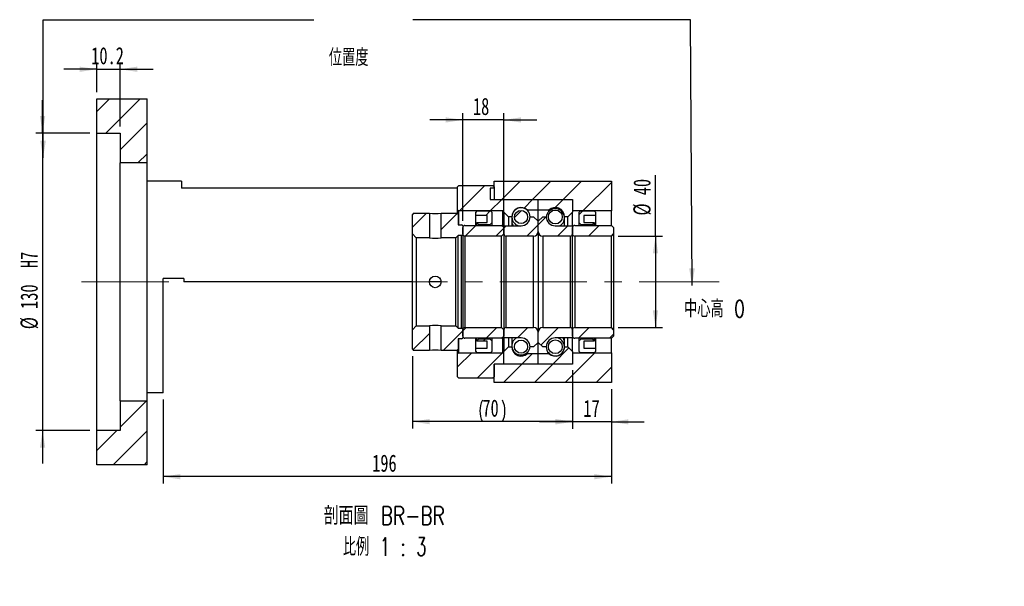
# Paper-space layout 'MBCS40L-I' of a CAD drawing. Header units: millimetres. Extents: x 10 to 324, y 10 to 201.
# Tile 3 of 4: x 181 to 324, y 10 to 93. Entities that reach past the tile are written whole.
import ezdxf

# ---------------------------------------------------------------- set-up
doc = ezdxf.new("R2010")
doc.units = ezdxf.units.MM
doc.linetypes.add('CENTERX2', pattern=[20.32, 12.7, -2.54, 2.54, -2.54])
doc.layers.add('圖層0', color=7, linetype='Continuous')
doc.styles.add('SLDTEXTSTYLE0', font='TXT', dxfattribs={"width": 0.7})
doc.styles.add('SLDTEXTSTYLE1', font='TXT', dxfattribs={"width": 0.7, "bigfont": 'bigfont'})
doc.styles.add('SLDTEXTSTYLE5', font='TXT', dxfattribs={"width": 0.75, "bigfont": 'bigfont'})
doc.styles.add('SLDTEXTSTYLE6', font='TXT', dxfattribs={"width": 0.65625, "bigfont": 'bigfont'})
doc.dimstyles.new('SLDDIMSTYLE0', dxfattribs={"dimtxt": 0.18, "dimasz": 2.5, "dimexe": 0, "dimexo": 0.0625, "dimgap": 0, "dimtad": 0, "dimtih": 1, "dimtoh": 1, "dimdec": 0, "dimrnd": 1e-09, "dimzin": 0, "dimdsep": 46, "dimtxsty": 'Standard', "dimsah": 1, "dimcen": 0.09, "dimadec": 0, "dimazin": 0, "dimtfac": 2.5, "dimtdec": 0, "dimtofl": 0, "dimtmove": 0, "dimatfit": 3, "dimfxl": 0, "dimfrac": 2, "dimtolj": 1, "dimtzin": 0, "dimarcsym": 0})
doc.dimstyles.new('SLDDIMSTYLE3', dxfattribs={"dimtxt": 2.5, "dimasz": 2.5, "dimexe": 0, "dimexo": 0.0625, "dimtad": 1, "dimlfac": 3, "dimrnd": 1e-09, "dimzin": 12, "dimdsep": 46, "dimtxsty": 'SLDTEXTSTYLE0', "dimsah": 1, "dimcen": 0.09, "dimadec": 0, "dimazin": 3, "dimtfac": 1, "dimtofl": 0, "dimtmove": 0, "dimatfit": 3, "dimfxl": 0, "dimfrac": 2, "dimtolj": 1, "dimtzin": 12, "dimarcsym": 0})
doc.dimstyles.new('SLDDIMSTYLE4', dxfattribs={"dimtxt": 2.5, "dimasz": 2.5, "dimexe": 0, "dimexo": 0.0625, "dimtad": 1, "dimlfac": 3, "dimrnd": 1e-09, "dimzin": 12, "dimdsep": 46, "dimtxsty": 'SLDTEXTSTYLE0', "dimsah": 1, "dimcen": 0.09, "dimadec": 0, "dimazin": 3, "dimtfac": 1, "dimtmove": 0, "dimatfit": 0, "dimfxl": 0, "dimfrac": 2, "dimtolj": 1, "dimtzin": 12, "dimarcsym": 0})
doc.dimstyles.new('SLDDIMSTYLE5', dxfattribs={"dimtxt": 2.5, "dimasz": 2.5, "dimexe": 0, "dimexo": 0.0625, "dimtad": 1, "dimdec": 1, "dimlfac": 3, "dimrnd": 1e-09, "dimzin": 12, "dimdsep": 46, "dimtxsty": 'SLDTEXTSTYLE0', "dimsah": 1, "dimcen": 0.09, "dimadec": 0, "dimazin": 3, "dimtfac": 1, "dimtdec": 1, "dimtmove": 0, "dimatfit": 0, "dimfxl": 0, "dimfrac": 2, "dimtolj": 1, "dimtzin": 12, "dimarcsym": 0})

# ---------------------------------------------------------------- blocks, each defined once
blk = doc.blocks.new('_D_27')
at = {"layer": '圖層0', "color": 7}
for p, q in [((184, 76.49), (184, 81.3)), ((190.9, 76.49), (183, 76.49)), ((184, 76.49), (184, 33.16)), ((190.9, 33.16), (183, 33.16)), ((184, 33.16), (184, 28.35))]:
    blk.add_line(p, q, dxfattribs=at)
for points in [[(184, 76.49), (184.38, 78.99), (183.62, 78.99)], [(184, 33.16), (183.62, 30.66), (184.38, 30.66)]]:
    blk.add_solid(points, dxfattribs=at)
at = {"layer": '圖層0', "color": 7, "char_height": 2.5, "attachment_point": 1, "rotation": 90, "style": 'SLDTEXTSTYLE0'}
for s, insert in [('H7', (180.78, 56.84)), ('130', (180.78, 50.88)), ('%%c', (180.78, 47.92))]:
    blk.add_mtext(s, dxfattribs=dict(at, insert=insert))
blk = doc.blocks.new('_D_28')
at = {"layer": '圖層0', "color": 7}
for p, q in [((191.9, 82.49), (191.9, 86.83)), ((195.3, 77.49), (195.3, 86.83)), ((191.9, 85.83), (187.09, 85.83)), ((191.9, 85.83), (195.3, 85.83)), ((195.3, 85.83), (200.11, 85.83))]:
    blk.add_line(p, q, dxfattribs=at)
for points in [[(191.9, 85.83), (189.4, 86.21), (189.4, 85.44)], [(195.3, 85.83), (197.8, 85.44), (197.8, 86.21)]]:
    blk.add_solid(points, dxfattribs=at)
at = {"layer": '圖層0', "color": 7, "insert": (191.09, 89.05), "char_height": 2.5, "attachment_point": 1, "style": 'SLDTEXTSTYLE0'}
blk.add_mtext('10.2', dxfattribs=at)
blk = doc.blocks.new('_D_29')
at = {"layer": '圖層0', "color": 7}
for p, q in [((261.24, 41.83), (261.24, 33.41)), ((266.9, 39.16), (266.9, 33.41)), ((261.24, 34.41), (256.43, 34.41)), ((266.9, 34.41), (261.24, 34.41)), ((266.9, 34.41), (271.71, 34.41))]:
    blk.add_line(p, q, dxfattribs=at)
for points in [[(261.24, 34.41), (258.74, 34.79), (258.74, 34.03)], [(266.9, 34.41), (269.4, 34.03), (269.4, 34.79)]]:
    blk.add_solid(points, dxfattribs=at)
at = {"layer": '圖層0', "color": 7, "insert": (262.83, 37.63), "char_height": 2.5, "attachment_point": 1, "style": 'SLDTEXTSTYLE0'}
blk.add_mtext('17', dxfattribs=at)
blk = doc.blocks.new('_D_30')
at = {"layer": '圖層0', "color": 7}
for p, q in [((266.9, 39.16), (266.9, 25.42)), ((201.57, 37.66), (201.57, 25.42)), ((266.9, 26.42), (201.57, 26.42))]:
    blk.add_line(p, q, dxfattribs=at)
for points in [[(201.57, 26.42), (204.07, 26.03), (204.07, 26.8)], [(266.9, 26.42), (264.4, 26.8), (264.4, 26.03)]]:
    blk.add_solid(points, dxfattribs=at)
at = {"layer": '圖層0', "color": 7, "insert": (232.04, 29.64), "char_height": 2.5, "attachment_point": 1, "style": 'SLDTEXTSTYLE0'}
blk.add_mtext('196', dxfattribs=at)
blk = doc.blocks.new('_D_31')
at = {"layer": '圖層0', "color": 7}
for p, q in [((273.34, 61.49), (273.34, 70.39)), ((267.9, 61.49), (274.34, 61.49)), ((273.34, 61.49), (273.34, 48.16)), ((267.9, 48.16), (274.34, 48.16))]:
    blk.add_line(p, q, dxfattribs=at)
for points in [[(273.34, 61.49), (272.95, 58.99), (273.72, 58.99)], [(273.34, 48.16), (273.72, 50.66), (272.95, 50.66)]]:
    blk.add_solid(points, dxfattribs=at)
at = {"layer": '圖層0', "color": 7, "char_height": 2.5, "attachment_point": 1, "rotation": 90, "style": 'SLDTEXTSTYLE0'}
for s, insert in [('40', (270.11, 67.46)), ('%%c', (270.11, 64.5))]:
    blk.add_mtext(s, dxfattribs=dict(at, insert=insert))
blk = doc.blocks.new('_D_32')
at = {"layer": '圖層0', "color": 7}
for p, q in [((245.24, 63.73), (245.24, 79.44)), ((251.24, 63.73), (251.24, 79.44)), ((245.24, 78.44), (240.43, 78.44)), ((251.24, 78.44), (245.24, 78.44)), ((251.24, 78.44), (256.04, 78.44))]:
    blk.add_line(p, q, dxfattribs=at)
for points in [[(245.24, 78.44), (242.74, 78.82), (242.74, 78.05)], [(251.24, 78.44), (253.74, 78.05), (253.74, 78.82)]]:
    blk.add_solid(points, dxfattribs=at)
at = {"layer": '圖層0', "color": 7, "insert": (246.73, 81.66), "char_height": 2.5, "attachment_point": 1, "style": 'SLDTEXTSTYLE0'}
blk.add_mtext('18', dxfattribs=at)
blk = doc.blocks.new('_D_33')
at = {"layer": '圖層0', "color": 7}
for p, q in [((237.9, 43.99), (237.9, 33.45)), ((261.24, 41.93), (261.24, 33.45)), ((261.24, 34.45), (237.9, 34.45))]:
    blk.add_line(p, q, dxfattribs=at)
for centre, start, end in [((251.23, 36.01), 153.4349, 206.5651), ((247.91, 36.01), 333.4349, 26.5651)]:
    blk.add_arc(centre, 3.49, start, end, dxfattribs=at)
for points in [[(237.9, 34.45), (240.4, 34.06), (240.4, 34.83)], [(261.24, 34.45), (258.74, 34.83), (258.74, 34.06)]]:
    blk.add_solid(points, dxfattribs=at)
at = {"layer": '圖層0', "color": 7, "insert": (248.1, 37.67), "char_height": 2.5, "attachment_point": 1, "style": 'SLDTEXTSTYLE0'}
blk.add_mtext('70', dxfattribs=at)
blk = doc.blocks.new('SW_NOTE_9')
at = {"layer": '圖層0', "color": 0, "char_height": 2.6458, "attachment_point": 2}
for s, insert, style in [('\\M+19655\\M+196CA\\M+19AA4 BR-BR', (10.34, 3.41), 'SLDTEXTSTYLE5'), ('\\M+194E4\\M+197E1 1 : 3', (10.41, -1.12), 'SLDTEXTSTYLE6')]:
    blk.add_mtext(s, dxfattribs=dict(at, insert=insert, style=style))

psp = doc.layouts.new('MBCS40L-I')

# ---------------------------------------------------------------- hatches: boundary and pattern name
at = {"linetype": 'Continuous', "lineweight": 18}
h = psp.add_hatch(dxfattribs=at)
h.set_pattern_fill('ANSI31', style=0)
edge = h.paths.add_edge_path(flags=0)
edge.add_arc((251.3355, 66.7273), 0.1, 90, 180)
edge.add_line((251.2355, 66.7273), (251.2355, 64.9939))
edge.add_line((251.2355, 64.9939), (251.9021, 64.3273))
edge.add_line((251.9021, 64.3273), (252.4021, 64.3273))
edge.add_arc((253.7355, 64.3273), 1.3333, 45.438688, 180, ccw=False)
edge.add_line((254.671, 65.2773), (256.2355, 65.2773))
edge.add_line((256.2355, 65.2773), (256.2355, 66.7273))
edge.add_arc((256.1355, 66.7273), 0.1, 0, 90)
edge.add_line((256.1355, 66.8273), (251.3355, 66.8273))
h = psp.add_hatch(dxfattribs=at)
h.set_pattern_fill('ANSI31', style=0)
edge = h.paths.add_edge_path(flags=0)
edge.add_arc((261.1355, 66.7273), 0.1, 0, 90)
edge.add_line((261.1355, 66.8273), (256.3355, 66.8273))
edge.add_arc((256.3355, 66.7273), 0.1, 90, 180)
edge.add_line((256.2355, 66.7273), (256.2355, 65.2773))
edge.add_line((256.2355, 65.2773), (257.7999, 65.2773))
edge.add_arc((258.7355, 64.3273), 1.3333, 0, 134.561312, ccw=False)
edge.add_line((260.0688, 64.3273), (260.5688, 64.3273))
edge.add_line((260.5688, 64.3273), (261.2355, 64.9939))
edge.add_line((261.2355, 64.9939), (261.2355, 66.7273))
h = psp.add_hatch(dxfattribs=at)
h.set_pattern_fill('ANSI31', style=0)
h.paths.add_polyline_path([(240.3855, 64.8273), (238.0688, 64.8273), (237.9021, 64.6606), (237.9021, 61.8106), (238.4688, 61.2439), (240.3855, 61.2439)], flags=0)
h = psp.add_hatch(dxfattribs=at)
h.set_pattern_fill('ANSI31', style=0)
h.paths.add_polyline_path([(245.0688, 63.1606), (244.5688, 63.1606), (244.5688, 64.6606), (244.4021, 64.8273), (242.0855, 64.8273), (242.0855, 61.2439), (244.2355, 61.2439), (244.5688, 61.5773), (245.0688, 61.5773), (245.2355, 61.7439), (245.2355, 62.9939)], flags=0)
h = psp.add_hatch(dxfattribs=at)
h.set_pattern_fill('ANSI31', style=0)
h.paths.add_polyline_path([(248.8021, 63.4939), (247.3021, 63.4939), (247.3021, 63.4273), (247.5688, 63.1606), (249.2021, 63.1606), (249.4688, 63.4273), (249.4688, 64.9939), (249.3021, 65.1606), (247.3021, 65.1606), (247.1355, 64.9939), (247.1355, 64.4939), (248.8021, 64.4939)], flags=0)
h = psp.add_hatch(dxfattribs=at)
h.set_pattern_fill('ANSI31', style=0)
edge = h.paths.add_edge_path(flags=0)
edge.add_arc((253.7355, 64.282), 0.9585, 0, 360)
h = psp.add_hatch(dxfattribs=at)
h.set_pattern_fill('ANSI31', style=0)
edge = h.paths.add_edge_path(flags=0)
edge.add_arc((258.7355, 64.2873), 1.0098, 0, 360)
h = psp.add_hatch(dxfattribs=at)
h.set_pattern_fill('ANSI31', style=0)
h.paths.add_polyline_path([(264.4021, 63.4939), (262.9021, 63.4939), (262.9021, 64.4939), (264.5688, 64.4939), (264.5688, 64.9939), (264.4021, 65.1606), (262.4021, 65.1606), (262.2355, 64.9939), (262.2355, 63.4273), (262.5021, 63.1606), (264.1355, 63.1606), (264.4021, 63.4273)], flags=0)
h = psp.add_hatch(dxfattribs=at)
h.set_pattern_fill('ANSI31', style=0)
edge = h.paths.add_edge_path(flags=0)
edge.add_line((256.2355, 63.6606), (255.5688, 64.3273))
edge.add_line((255.5688, 64.3273), (255.0688, 64.3273))
edge.add_arc((253.7355, 64.3273), 1.3333, 270, 360, ccw=False)
edge.add_line((253.7355, 62.9939), (251.2355, 62.9939))
edge.add_line((251.2355, 62.9939), (251.2355, 61.8273))
edge.add_arc((251.5688, 61.8273), 0.3333, 180, 270)
edge.add_line((251.5688, 61.4939), (255.5688, 61.4939))
edge.add_arc((255.5688, 62.1606), 0.6667, 270, 360)
edge.add_line((256.2355, 62.1606), (256.2355, 63.6606))
h = psp.add_hatch(dxfattribs=at)
h.set_pattern_fill('ANSI31', style=0)
edge = h.paths.add_edge_path(flags=0)
edge.add_line((256.9021, 64.3273), (256.2355, 63.6606))
edge.add_line((256.2355, 63.6606), (256.2355, 62.1606))
edge.add_arc((256.9021, 62.1606), 0.6667, 180, 270)
edge.add_line((256.9021, 61.4939), (260.9021, 61.4939))
edge.add_arc((260.9021, 61.8273), 0.3333, 270, 360)
edge.add_line((261.2355, 61.8273), (261.2355, 62.9939))
edge.add_line((261.2355, 62.9939), (258.7355, 62.9939))
edge.add_arc((258.7355, 64.3273), 1.3333, 180, 270, ccw=False)
edge.add_line((257.4021, 64.3273), (256.9021, 64.3273))
h = psp.add_hatch(dxfattribs=at)
h.set_pattern_fill('ANSI31', style=0)
edge = h.paths.add_edge_path(flags=0)
edge.add_line((245.5688, 61.4939), (250.9021, 61.4939))
edge.add_line((250.9021, 61.4939), (251.2355, 61.8273))
edge.add_line((251.2355, 61.8273), (251.2355, 62.7273))
edge.add_line((251.2355, 62.7273), (250.9021, 63.0606))
edge.add_line((250.9021, 63.0606), (245.5688, 63.0606))
edge.add_arc((245.5688, 62.7273), 0.3333, 90, 180)
edge.add_line((245.2355, 62.7273), (245.2355, 61.8273))
edge.add_arc((245.5688, 61.8273), 0.3333, 180, 270)
h = psp.add_hatch(dxfattribs=at)
h.set_pattern_fill('ANSI31', style=0)
edge = h.paths.add_edge_path(flags=0)
edge.add_line((261.5688, 61.4939), (266.9021, 61.4939))
edge.add_line((266.9021, 61.4939), (267.2355, 61.8273))
edge.add_line((267.2355, 61.8273), (267.2355, 62.7273))
edge.add_line((267.2355, 62.7273), (266.9021, 63.0606))
edge.add_line((266.9021, 63.0606), (261.5688, 63.0606))
edge.add_arc((261.5688, 62.7273), 0.3333, 90, 180)
edge.add_line((261.2355, 62.7273), (261.2355, 61.8273))
edge.add_arc((261.5688, 61.8273), 0.3333, 180, 270)
h = psp.add_hatch(dxfattribs=at)
h.set_pattern_fill('ANSI31', style=0)
h.paths.add_polyline_path([(238.0688, 44.8273), (240.3855, 44.8273), (240.3855, 48.4106), (238.4688, 48.4106), (237.9021, 47.8439), (237.9021, 44.9939)], flags=0)
h = psp.add_hatch(dxfattribs=at)
h.set_pattern_fill('ANSI31', style=0)
h.paths.add_polyline_path([(244.5688, 44.9939), (244.5688, 46.4939), (245.0688, 46.4939), (245.2355, 46.6606), (245.2355, 47.9106), (245.0688, 48.0773), (244.5688, 48.0773), (244.2355, 48.4106), (242.0855, 48.4106), (242.0855, 44.8273), (244.4021, 44.8273)], flags=0)
h = psp.add_hatch(dxfattribs=at)
h.set_pattern_fill('ANSI31', style=0)
edge = h.paths.add_edge_path(flags=0)
edge.add_line((251.2355, 46.9273), (251.2355, 47.8273))
edge.add_line((251.2355, 47.8273), (250.9021, 48.1606))
edge.add_line((250.9021, 48.1606), (245.5688, 48.1606))
edge.add_arc((245.5688, 47.8273), 0.3333, 90, 180)
edge.add_line((245.2355, 47.8273), (245.2355, 46.9273))
edge.add_arc((245.5688, 46.9273), 0.3333, 180, 270)
edge.add_line((245.5688, 46.5939), (250.9021, 46.5939))
edge.add_line((250.9021, 46.5939), (251.2355, 46.9273))
h = psp.add_hatch(dxfattribs=at)
h.set_pattern_fill('ANSI31', style=0)
edge = h.paths.add_edge_path(flags=0)
edge.add_line((255.5688, 45.3273), (256.2355, 45.9939))
edge.add_line((256.2355, 45.9939), (256.2355, 47.4939))
edge.add_arc((255.5688, 47.4939), 0.6667, 0, 90)
edge.add_line((255.5688, 48.1606), (251.5688, 48.1606))
edge.add_arc((251.5688, 47.8273), 0.3333, 90, 180)
edge.add_line((251.2355, 47.8273), (251.2355, 46.6606))
edge.add_line((251.2355, 46.6606), (253.7355, 46.6606))
edge.add_arc((253.7355, 45.3273), 1.3333, 0, 90, ccw=False)
edge.add_line((255.0688, 45.3273), (255.5688, 45.3273))
h = psp.add_hatch(dxfattribs=at)
h.set_pattern_fill('ANSI31', style=0)
edge = h.paths.add_edge_path(flags=0)
edge.add_line((256.2355, 45.9939), (256.9021, 45.3273))
edge.add_line((256.9021, 45.3273), (257.4021, 45.3273))
edge.add_arc((258.7355, 45.3273), 1.3333, 90, 180, ccw=False)
edge.add_line((258.7355, 46.6606), (261.2355, 46.6606))
edge.add_line((261.2355, 46.6606), (261.2355, 47.8273))
edge.add_arc((260.9021, 47.8273), 0.3333, 0, 90)
edge.add_line((260.9021, 48.1606), (256.9021, 48.1606))
edge.add_arc((256.9021, 47.4939), 0.6667, 90, 180)
edge.add_line((256.2355, 47.4939), (256.2355, 45.9939))
h = psp.add_hatch(dxfattribs=at)
h.set_pattern_fill('ANSI31', style=0)
edge = h.paths.add_edge_path(flags=0)
edge.add_line((267.2355, 46.9273), (267.2355, 47.8273))
edge.add_line((267.2355, 47.8273), (266.9021, 48.1606))
edge.add_line((266.9021, 48.1606), (261.5688, 48.1606))
edge.add_arc((261.5688, 47.8273), 0.3333, 90, 180)
edge.add_line((261.2355, 47.8273), (261.2355, 46.9273))
edge.add_arc((261.5688, 46.9273), 0.3333, 180, 270)
edge.add_line((261.5688, 46.5939), (266.9021, 46.5939))
edge.add_line((266.9021, 46.5939), (267.2355, 46.9273))
h = psp.add_hatch(dxfattribs=at)
h.set_pattern_fill('ANSI31', style=0)
h.paths.add_polyline_path([(247.3021, 46.1606), (248.8021, 46.1606), (248.8021, 45.1606), (247.1355, 45.1606), (247.1355, 44.6606), (247.3021, 44.4939), (249.3021, 44.4939), (249.4688, 44.6606), (249.4688, 46.2273), (249.2021, 46.4939), (247.5688, 46.4939), (247.3021, 46.2273)], flags=0)
h = psp.add_hatch(dxfattribs=at)
h.set_pattern_fill('ANSI31', style=0)
edge = h.paths.add_edge_path(flags=0)
edge.add_arc((253.7355, 45.3726), 0.9585, 0, 360)
h = psp.add_hatch(dxfattribs=at)
h.set_pattern_fill('ANSI31', style=0)
edge = h.paths.add_edge_path(flags=0)
edge.add_arc((258.7355, 45.3673), 1.0098, 0, 360)
h = psp.add_hatch(dxfattribs=at)
h.set_pattern_fill('ANSI31', style=0)
h.paths.add_polyline_path([(262.9021, 46.1606), (264.4021, 46.1606), (264.4021, 46.2273), (264.1355, 46.4939), (262.5021, 46.4939), (262.2355, 46.2273), (262.2355, 44.6606), (262.4021, 44.4939), (264.4021, 44.4939), (264.5688, 44.6606), (264.5688, 45.1606), (262.9021, 45.1606)], flags=0)
h = psp.add_hatch(dxfattribs=at)
h.set_pattern_fill('ANSI31', style=0)
edge = h.paths.add_edge_path(flags=0)
edge.add_arc((251.3355, 42.9273), 0.1, 180, 270)
edge.add_line((251.3355, 42.8273), (256.1355, 42.8273))
edge.add_arc((256.1355, 42.9273), 0.1, 270, 360)
edge.add_line((256.2355, 42.9273), (256.2355, 44.3773))
edge.add_line((256.2355, 44.3773), (254.671, 44.3773))
edge.add_arc((253.7355, 45.3273), 1.3333, 180, 314.561312, ccw=False)
edge.add_line((252.4021, 45.3273), (251.9021, 45.3273))
edge.add_line((251.9021, 45.3273), (251.2355, 44.6606))
edge.add_line((251.2355, 44.6606), (251.2355, 42.9273))
h = psp.add_hatch(dxfattribs=at)
h.set_pattern_fill('ANSI31', style=0)
edge = h.paths.add_edge_path(flags=0)
edge.add_arc((261.1355, 42.9273), 0.1, 270, 360)
edge.add_line((261.2355, 42.9273), (261.2355, 44.6606))
edge.add_line((261.2355, 44.6606), (260.5688, 45.3273))
edge.add_line((260.5688, 45.3273), (260.0688, 45.3273))
edge.add_arc((258.7355, 45.3273), 1.3333, 225.438688, 360, ccw=False)
edge.add_line((257.7999, 44.3773), (256.2355, 44.3773))
edge.add_line((256.2355, 44.3773), (256.2355, 42.9273))
edge.add_arc((256.3355, 42.9273), 0.1, 180, 270)
edge.add_line((256.3355, 42.8273), (261.1355, 42.8273))
at = {"layer": '圖層0', "linetype": 'Continuous', "lineweight": 18}
h = psp.add_hatch(dxfattribs=at)
h.set_pattern_fill('ANSI31', color=256, style=0)
h.paths.add_polyline_path([(199.2355, 81.4939), (191.9021, 81.4939), (191.9021, 76.4939), (195.3021, 76.4939), (195.3021, 72.1606), (199.2355, 72.1606)], flags=0)
h = psp.add_hatch(dxfattribs=at)
h.set_pattern_fill('ANSI31', color=256, style=0)
h.paths.add_polyline_path([(249.2355, 68.4939), (249.2355, 66.8273), (261.2355, 66.8273), (261.2355, 65.1606), (266.9021, 65.1606), (266.9021, 69.4939), (249.8021, 69.4939), (249.8021, 68.4939)], flags=0)
h = psp.add_hatch(dxfattribs=at)
h.set_pattern_fill('ANSI31', color=256, style=0)
edge = h.paths.add_edge_path(flags=0)
edge.add_line((249.6355, 68.8273), (244.6355, 68.8273))
edge.add_line((244.6355, 68.8273), (244.4688, 68.6606))
edge.add_line((244.4688, 68.6606), (244.4688, 65.3273))
edge.add_line((244.4688, 65.3273), (244.6355, 65.1606))
edge.add_line((244.6355, 65.1606), (251.0855, 65.1606))
edge.add_line((251.0855, 65.1606), (251.1855, 65.2606))
edge.add_line((251.1855, 65.2606), (251.1855, 66.7273))
edge.add_line((251.1855, 66.7273), (251.0855, 66.8273))
edge.add_line((251.0855, 66.8273), (249.9355, 66.8273))
edge.add_arc((249.9355, 66.9606), 0.1333, 180, 270, ccw=False)
edge.add_line((249.8021, 66.9606), (249.8021, 68.6606))
edge.add_line((249.8021, 68.6606), (249.6355, 68.8273))
h = psp.add_hatch(dxfattribs=at)
h.set_pattern_fill('ANSI31', color=256, style=0)
edge = h.paths.add_edge_path(flags=0)
edge.add_line((244.4688, 44.3273), (244.4688, 40.9939))
edge.add_line((244.4688, 40.9939), (244.6355, 40.8273))
edge.add_line((244.6355, 40.8273), (249.6355, 40.8273))
edge.add_line((249.6355, 40.8273), (249.8021, 40.9939))
edge.add_line((249.8021, 40.9939), (249.8021, 42.6939))
edge.add_arc((249.9355, 42.6939), 0.1333, 90, 180, ccw=False)
edge.add_line((249.9355, 42.8273), (251.0855, 42.8273))
edge.add_line((251.0855, 42.8273), (251.1855, 42.9273))
edge.add_line((251.1855, 42.9273), (251.1855, 44.3939))
edge.add_line((251.1855, 44.3939), (251.0855, 44.4939))
edge.add_line((251.0855, 44.4939), (244.6355, 44.4939))
edge.add_line((244.6355, 44.4939), (244.4688, 44.3273))
h = psp.add_hatch(dxfattribs=at)
h.set_pattern_fill('ANSI31', color=256, style=0)
h.paths.add_polyline_path([(266.9021, 44.4939), (261.2355, 44.4939), (261.2355, 42.8273), (249.8021, 42.8273), (249.8021, 40.1606), (266.9021, 40.1606)], flags=0)
h = psp.add_hatch(dxfattribs=at)
h.set_pattern_fill('ANSI31', color=256, style=0)
h.paths.add_polyline_path([(191.9021, 28.1606), (199.2355, 28.1606), (199.2355, 37.4939), (195.3021, 37.4939), (195.3021, 33.1606), (191.9021, 33.1606)], flags=0)

# ---------------------------------------------------------------- linework, layer by layer
at = {"color": 7, "linetype": 'Continuous', "lineweight": 25}
for p, q in [((191.9021, 76.4939), (191.9021, 81.4939)), ((191.9021, 81.4939), (199.2355, 81.4939)), ((199.2355, 72.1606), (199.2355, 81.4939)), ((191.9021, 76.4939), (195.3021, 76.4939)), ((191.9021, 33.1606), (191.9021, 76.4939)), ((195.3021, 76.4939), (195.3021, 72.1606)), ((199.2355, 72.1606), (195.3021, 72.1606)), ((195.3021, 37.4939), (195.3021, 72.1606)), ((199.2355, 37.4939), (199.2355, 72.1606)), ((204.2355, 69.4939), (199.2355, 69.4939)), ((204.2355, 69.4939), (204.2355, 68.4939)), ((249.8021, 68.4939), (249.8021, 69.4939)), ((249.8021, 69.4939), (266.9021, 69.4939)), ((266.9021, 69.4939), (266.9021, 65.1606)), ((244.4688, 68.4939), (204.2355, 68.4939)), ((244.6355, 68.8273), (244.4688, 68.6606)), ((244.4688, 65.3273), (244.4688, 68.6606)), ((249.6355, 68.8273), (244.6355, 68.8273)), ((249.8021, 68.4939), (249.2355, 68.4939)), ((249.2355, 68.4939), (249.2355, 66.8273)), ((249.8021, 68.6606), (249.6355, 68.8273)), ((249.8021, 68.6606), (249.8021, 66.9606)), ((249.2355, 66.8273), (261.2355, 66.8273)), ((249.9355, 66.8273), (251.0855, 66.8273)), ((251.1855, 66.7273), (251.0855, 66.8273)), ((251.1855, 66.7273), (251.1855, 65.2606)), ((251.2355, 64.9939), (251.2355, 66.7273)), ((251.3355, 66.8273), (256.1355, 66.8273)), ((256.2355, 65.2773), (256.2355, 66.7273)), ((256.3355, 66.8273), (261.1355, 66.8273)), ((261.2355, 66.8273), (261.2355, 65.1606)), ((261.2355, 66.7273), (261.2355, 64.9939)), ((238.0688, 64.8273), (237.9021, 64.6606)), ((237.9021, 61.8106), (237.9021, 64.6606)), ((238.0688, 64.8273), (240.3855, 64.8273)), ((240.3855, 64.8273), (240.3855, 61.2439)), ((242.0855, 61.2439), (242.0855, 64.8273)), ((242.0855, 64.8273), (244.4021, 64.8273)), ((244.5688, 64.6606), (244.4021, 64.8273)), ((244.4688, 65.3273), (244.6355, 65.1606)), ((244.4688, 64.7606), (244.4688, 65.3273)), ((244.5688, 64.6606), (244.5688, 63.1606)), ((251.0855, 65.1606), (244.6355, 65.1606)), ((244.6355, 65.1606), (244.6355, 63.1606)), ((247.3021, 65.1606), (247.1355, 64.9939)), ((247.1355, 64.4939), (247.1355, 64.9939)), ((247.3021, 65.1606), (249.3021, 65.1606)), ((249.4688, 64.9939), (249.3021, 65.1606)), ((249.4688, 64.9939), (249.4688, 63.4273)), ((251.0855, 65.1606), (251.1855, 65.2606)), ((251.0855, 62.8773), (251.0855, 65.1606)), ((251.1855, 65.2606), (251.1855, 62.7773)), ((251.9021, 64.3273), (251.2355, 64.9939)), ((251.2355, 64.9939), (251.2355, 62.9939)), ((254.671, 65.2773), (254.671, 65.232)), ((256.2355, 65.2773), (254.671, 65.2773)), ((257.7999, 65.2773), (256.2355, 65.2773)), ((256.2355, 63.6606), (256.2355, 65.2773)), ((257.7999, 65.0994), (257.7999, 65.2773)), ((261.2355, 64.9939), (260.5688, 64.3273)), ((266.9021, 65.1606), (261.2355, 65.1606)), ((261.2355, 62.9939), (261.2355, 64.9939)), ((262.4021, 65.1606), (262.2355, 64.9939)), ((262.2355, 63.4273), (262.2355, 64.9939)), ((262.4021, 65.1606), (264.4021, 65.1606)), ((264.5688, 64.9939), (264.4021, 65.1606)), ((264.5688, 64.9939), (264.5688, 64.4939)), ((266.9021, 63.0606), (266.9021, 65.1606)), ((244.5688, 63.1606), (245.0688, 63.1606)), ((245.2355, 62.9939), (245.0688, 63.1606)), ((248.8021, 64.4939), (247.1355, 64.4939)), ((247.1355, 63.0606), (247.1355, 64.4939)), ((247.3021, 63.4939), (248.8021, 63.4939)), ((247.3021, 63.4273), (247.3021, 63.4939)), ((247.3021, 63.4273), (247.5688, 63.1606)), ((247.3021, 63.0606), (247.3021, 63.4273)), ((247.5688, 63.1606), (247.5688, 63.0606)), ((249.2021, 63.1606), (247.5688, 63.1606)), ((248.8021, 63.4939), (248.8021, 64.4939)), ((249.2021, 63.1606), (249.4688, 63.4273)), ((249.2021, 63.0606), (249.2021, 63.1606)), ((249.4688, 63.4273), (249.4688, 63.0606)), ((251.9021, 64.3273), (251.9021, 62.9939)), ((252.4021, 64.3273), (251.9021, 64.3273)), ((252.4021, 64.3273), (252.4021, 62.9939)), ((255.0688, 64.3273), (255.5688, 64.3273)), ((255.5688, 64.3273), (256.2355, 63.6606)), ((256.2355, 63.6606), (256.9021, 64.3273)), ((256.2355, 62.1606), (256.2355, 63.6606)), ((256.9021, 64.3273), (257.4021, 64.3273)), ((260.0688, 62.9939), (260.0688, 64.3273)), ((260.5688, 64.3273), (260.0688, 64.3273)), ((260.5688, 62.9939), (260.5688, 64.3273)), ((262.2355, 63.4273), (262.5021, 63.1606)), ((262.2355, 63.0606), (262.2355, 63.4273)), ((262.5021, 63.1606), (262.5021, 63.0606)), ((264.1355, 63.1606), (262.5021, 63.1606)), ((264.5688, 64.4939), (262.9021, 64.4939)), ((262.9021, 64.4939), (262.9021, 63.4939)), ((262.9021, 63.4939), (264.4021, 63.4939)), ((264.1355, 63.1606), (264.4021, 63.4273)), ((264.1355, 63.0606), (264.1355, 63.1606)), ((264.4021, 63.4939), (264.4021, 63.4273)), ((264.4021, 63.4273), (264.4021, 63.0606)), ((264.5688, 64.4939), (264.5688, 63.0606)), ((237.9021, 61.8106), (238.4688, 61.2439)), ((237.9021, 47.8439), (237.9021, 61.8106)), ((245.0688, 61.5773), (245.2355, 61.7439)), ((245.2355, 62.9939), (245.2355, 61.7439)), ((245.2355, 61.8273), (245.2355, 62.7273)), ((245.2355, 61.7439), (245.2355, 47.9106)), ((245.5688, 63.0606), (250.9021, 63.0606)), ((251.2355, 62.7273), (250.9021, 63.0606)), ((250.9021, 61.4939), (251.2355, 61.8273)), ((251.2355, 62.9939), (253.7355, 62.9939)), ((251.2355, 61.8273), (251.2355, 62.9939)), ((251.2355, 62.7273), (251.2355, 61.8273)), ((251.2355, 61.8273), (251.2355, 47.8273)), ((256.2355, 62.1606), (256.2355, 47.4939)), ((258.7355, 62.9939), (261.2355, 62.9939)), ((261.2355, 62.9939), (261.2355, 61.8273)), ((261.2355, 61.8273), (261.2355, 62.7273)), ((261.2355, 47.8273), (261.2355, 61.8273)), ((261.5688, 63.0606), (266.9021, 63.0606)), ((267.2355, 62.7273), (266.9021, 63.0606)), ((266.9021, 61.4939), (267.2355, 61.8273)), ((267.2355, 62.7273), (267.2355, 61.8273)), ((267.2355, 61.8273), (267.2355, 47.8273)), ((238.4688, 61.2439), (238.4688, 48.4106)), ((240.3855, 61.2439), (238.4688, 61.2439)), ((244.2355, 61.2439), (242.0855, 61.2439)), ((244.2355, 61.2439), (244.5688, 61.5773)), ((244.2355, 48.4106), (244.2355, 61.2439)), ((245.0688, 61.5773), (244.5688, 61.5773)), ((244.5688, 48.0773), (244.5688, 61.5773)), ((245.0688, 48.0773), (245.0688, 61.5773)), ((245.5688, 61.4939), (245.5688, 48.1606)), ((250.9021, 61.4939), (245.5688, 61.4939)), ((250.9021, 48.1606), (250.9021, 61.4939)), ((251.5688, 48.1606), (251.5688, 61.4939)), ((255.5688, 61.4939), (251.5688, 61.4939)), ((255.5688, 48.1606), (255.5688, 61.4939)), ((256.9021, 61.4939), (256.9021, 48.1606)), ((260.9021, 61.4939), (256.9021, 61.4939)), ((260.9021, 61.4939), (260.9021, 48.1606)), ((261.5688, 61.4939), (261.5688, 48.1606)), ((266.9021, 61.4939), (261.5688, 61.4939)), ((266.9021, 48.1606), (266.9021, 61.4939)), ((204.5688, 55.3273), (201.5688, 55.3273)), ((201.5688, 38.6606), (201.5688, 55.3273)), ((204.5688, 55.3273), (204.5688, 54.8273)), ((237.9021, 54.8273), (204.5688, 54.8273)), ((242.0855, 54.8273), (240.3962, 54.8273)), ((238.4688, 48.4106), (237.9021, 47.8439)), ((237.9021, 44.9939), (237.9021, 47.8439)), ((238.4688, 48.4106), (240.3855, 48.4106)), ((240.3855, 48.4106), (240.3855, 44.8273)), ((242.0855, 48.4106), (244.2355, 48.4106)), ((242.0855, 44.8273), (242.0855, 48.4106)), ((244.5688, 48.0773), (244.2355, 48.4106)), ((244.5688, 48.0773), (245.0688, 48.0773)), ((245.2355, 47.9106), (245.0688, 48.0773)), ((245.2355, 47.9106), (245.2355, 46.6606)), ((245.2355, 46.9273), (245.2355, 47.8273)), ((245.5688, 48.1606), (250.9021, 48.1606)), ((251.2355, 47.8273), (250.9021, 48.1606)), ((251.2355, 47.8273), (251.2355, 46.9273)), ((251.2355, 46.6606), (251.2355, 47.8273)), ((251.5688, 48.1606), (255.5688, 48.1606)), ((256.2355, 45.9939), (256.2355, 47.4939)), ((256.9021, 48.1606), (260.9021, 48.1606)), ((261.2355, 46.9273), (261.2355, 47.8273)), ((261.2355, 47.8273), (261.2355, 46.6606)), ((261.5688, 48.1606), (266.9021, 48.1606)), ((267.2355, 47.8273), (266.9021, 48.1606)), ((267.2355, 47.8273), (267.2355, 46.9273)), ((245.0688, 46.4939), (244.5688, 46.4939)), ((244.5688, 46.4939), (244.5688, 44.9939)), ((244.6355, 46.4939), (244.6355, 44.4939)), ((245.0688, 46.4939), (245.2355, 46.6606)), ((250.9021, 46.5939), (245.5688, 46.5939)), ((247.1355, 45.1606), (247.1355, 46.5939)), ((247.3021, 46.2273), (247.3021, 46.5939)), ((247.5688, 46.4939), (247.3021, 46.2273)), ((247.3021, 46.1606), (247.3021, 46.2273)), ((248.8021, 46.1606), (247.3021, 46.1606)), ((247.5688, 46.5939), (247.5688, 46.4939)), ((247.5688, 46.4939), (249.2021, 46.4939)), ((248.8021, 45.1606), (248.8021, 46.1606)), ((249.2021, 46.4939), (249.2021, 46.5939)), ((249.4688, 46.2273), (249.2021, 46.4939)), ((249.4688, 46.5939), (249.4688, 46.2273)), ((249.4688, 46.2273), (249.4688, 44.6606)), ((250.9021, 46.5939), (251.2355, 46.9273)), ((251.0855, 44.4939), (251.0855, 46.7773)), ((251.1855, 46.8773), (251.1855, 44.3939)), ((253.7355, 46.6606), (251.2355, 46.6606)), ((251.2355, 46.6606), (251.2355, 44.6606)), ((251.9021, 46.6606), (251.9021, 45.3273)), ((252.4021, 46.6606), (252.4021, 45.3273)), ((256.2355, 45.9939), (255.5688, 45.3273)), ((256.9021, 45.3273), (256.2355, 45.9939)), ((256.2355, 44.3773), (256.2355, 45.9939)), ((261.2355, 46.6606), (258.7355, 46.6606)), ((260.0688, 45.3273), (260.0688, 46.6606)), ((260.5688, 45.3273), (260.5688, 46.6606)), ((261.2355, 44.6606), (261.2355, 46.6606)), ((266.9021, 46.5939), (261.5688, 46.5939)), ((262.2355, 46.2273), (262.2355, 46.5939)), ((262.5021, 46.4939), (262.2355, 46.2273)), ((262.2355, 44.6606), (262.2355, 46.2273)), ((262.5021, 46.5939), (262.5021, 46.4939)), ((262.5021, 46.4939), (264.1355, 46.4939)), ((264.4021, 46.1606), (262.9021, 46.1606)), ((262.9021, 46.1606), (262.9021, 45.1606)), ((264.1355, 46.4939), (264.1355, 46.5939)), ((264.4021, 46.2273), (264.1355, 46.4939)), ((264.4021, 46.5939), (264.4021, 46.2273)), ((264.4021, 46.2273), (264.4021, 46.1606)), ((264.5688, 46.5939), (264.5688, 45.1606)), ((266.9021, 46.5939), (267.2355, 46.9273)), ((266.9021, 44.4939), (266.9021, 46.5939)), ((237.9021, 44.9939), (238.0688, 44.8273)), ((240.3855, 44.8273), (238.0688, 44.8273)), ((244.4021, 44.8273), (242.0855, 44.8273)), ((244.4021, 44.8273), (244.5688, 44.9939)), ((244.4688, 44.3273), (244.4688, 44.8939)), ((244.6355, 44.4939), (244.4688, 44.3273)), ((244.6355, 44.4939), (251.0855, 44.4939)), ((247.1355, 45.1606), (248.8021, 45.1606)), ((247.1355, 44.6606), (247.1355, 45.1606)), ((247.1355, 44.6606), (247.3021, 44.4939)), ((249.3021, 44.4939), (247.3021, 44.4939)), ((249.3021, 44.4939), (249.4688, 44.6606)), ((251.1855, 44.3939), (251.0855, 44.4939)), ((251.2355, 44.6606), (251.9021, 45.3273)), ((251.2355, 42.9273), (251.2355, 44.6606)), ((251.9021, 45.3273), (252.4021, 45.3273)), ((254.671, 44.5445), (254.671, 44.3773)), ((255.5688, 45.3273), (255.0688, 45.3273)), ((257.4021, 45.3273), (256.9021, 45.3273)), ((260.0688, 45.3273), (260.5688, 45.3273)), ((260.5688, 45.3273), (261.2355, 44.6606)), ((261.2355, 44.6606), (261.2355, 42.9273)), ((261.2355, 44.4939), (261.2355, 42.8273)), ((261.2355, 44.4939), (266.9021, 44.4939)), ((262.2355, 44.6606), (262.4021, 44.4939)), ((264.4021, 44.4939), (262.4021, 44.4939)), ((262.9021, 45.1606), (264.5688, 45.1606)), ((264.4021, 44.4939), (264.5688, 44.6606)), ((264.5688, 45.1606), (264.5688, 44.6606)), ((266.9021, 44.4939), (266.9021, 40.1606)), ((244.4688, 40.9939), (244.4688, 44.3273)), ((251.1855, 44.3939), (251.1855, 42.9273)), ((254.671, 44.3773), (256.2355, 44.3773)), ((256.2355, 44.3773), (257.7999, 44.3773)), ((256.2355, 42.9273), (256.2355, 44.3773)), ((257.7999, 44.3773), (257.7999, 44.4173)), ((249.8021, 40.1606), (249.8021, 42.8273)), ((261.2355, 42.8273), (249.8021, 42.8273)), ((249.8021, 42.6939), (249.8021, 40.9939)), ((251.0855, 42.8273), (249.9355, 42.8273)), ((251.0855, 42.8273), (251.1855, 42.9273)), ((256.1355, 42.8273), (251.3355, 42.8273)), ((261.1355, 42.8273), (256.3355, 42.8273)), ((244.4688, 40.9939), (244.6355, 40.8273)), ((244.6355, 40.8273), (249.6355, 40.8273)), ((249.6355, 40.8273), (249.8021, 40.9939)), ((266.9021, 40.1606), (249.8021, 40.1606)), ((195.3021, 37.4939), (195.3021, 33.1606)), ((195.3021, 37.4939), (199.2355, 37.4939)), ((201.5688, 38.6606), (199.2355, 38.6606)), ((199.2355, 28.1606), (199.2355, 37.4939)), ((191.9021, 28.1606), (191.9021, 33.1606)), ((195.3021, 33.1606), (191.9021, 33.1606)), ((199.2355, 28.1606), (191.9021, 28.1606))]:
    psp.add_line(p, q, dxfattribs=at)
for centre, radius in [((253.7355, 64.282), 0.9585), ((258.7355, 64.2873), 1.0098), ((241.2355, 54.8273), 0.85), ((253.7355, 45.3726), 0.9585), ((258.7355, 45.3673), 1.0098)]:
    psp.add_circle(centre, radius, dxfattribs=at)
for centre, radius, start, end in [((249.9355, 66.9606), 0.1333, 180, 270), ((251.3355, 66.7273), 0.1, 90, 180), ((256.1355, 66.7273), 0.1, 0, 90), ((256.3355, 66.7273), 0.1, 90, 180), ((261.1355, 66.7273), 0.1, 0, 90), ((241.2355, 74.8087), 10.0175, 265.132531, 274.867469), ((253.7355, 64.3273), 1.3333, 45.438688, 180), ((253.7355, 64.282), 1.3333, 0.973153, 255.018795), ((258.7355, 64.1494), 1.3333, 90, 176.175397), ((258.7355, 64.3273), 1.3333, 360, 134.561312), ((258.7355, 64.1494), 1.3333, 299.934719, 90), ((253.7355, 63.6379), 1.3333, 165.884983, 208.877387), ((253.7355, 64.3273), 1.3333, 270, 0), ((258.7355, 64.3273), 1.3333, 180, 270), ((258.7355, 63.2563), 1.3333, 348.652338, 19.567452), ((245.5688, 62.7273), 0.3333, 90, 180), ((245.5688, 61.8273), 0.3333, 180, 270), ((251.5688, 61.8273), 0.3333, 180, 270), ((255.5688, 62.1606), 0.6667, 270, 0), ((256.9021, 62.1606), 0.6667, 180, 270), ((260.9021, 61.8273), 0.3333, 270, 0), ((261.5688, 62.7273), 0.3333, 90, 180), ((261.5688, 61.8273), 0.3333, 180, 270), ((241.2355, 67.6311), 6.4435, 262.419682, 277.580318), ((241.2355, 42.0235), 6.4434, 82.41959, 97.58041), ((245.5688, 47.8273), 0.3333, 90, 180), ((251.5688, 47.8273), 0.3333, 90, 180), ((255.5688, 47.4939), 0.6667, 0, 90), ((256.9021, 47.4939), 0.6667, 90, 180), ((260.9021, 47.8273), 0.3333, 0, 90), ((261.5688, 47.8273), 0.3333, 90, 180), ((245.5688, 46.9273), 0.3333, 180, 270), ((253.7355, 45.4945), 1.3333, 119.000791, 270), ((253.7355, 46.3724), 1.3333, 167.517093, 199.222188), ((253.7355, 45.3273), 1.3333, 0, 90), ((258.7355, 45.3273), 1.3333, 90, 180), ((258.7355, 45.3673), 1.3333, 180.858222, 75.932452), ((258.7355, 45.9958), 1.3333, 346.367695, 29.90938), ((261.5688, 46.9273), 0.3333, 180, 270), ((241.2355, 34.846), 10.0174, 85.132469, 94.867531), ((253.7355, 45.3273), 1.3333, 180, 314.561312), ((253.7355, 45.4945), 1.3333, 270, 356.40557), ((258.7355, 45.3273), 1.3333, 225.438688, 0), ((249.9355, 42.6939), 0.1333, 90, 180), ((251.3355, 42.9273), 0.1, 180, 270), ((256.1355, 42.9273), 0.1, 270, 0), ((256.3355, 42.9273), 0.1, 180, 270), ((261.1355, 42.9273), 0.1, 270, 0)]:
    psp.add_arc(centre, radius, start, end, dxfattribs=at)
at = {"layer": '圖層0', "color": 7, "linetype": 'CENTERX2', "lineweight": 18}
psp.add_line((189.6846, 54.8273), (282.6197, 54.8273), dxfattribs=at)

# ---------------------------------------------------------------- block references
at = {"layer": '圖層0'}
psp.add_blockref('SW_NOTE_9', (223.4574, 18.6505), dxfattribs=at)

# ---------------------------------------------------------------- texts
at = {"layer": '圖層0', "color": 7, "char_height": 2.5, "attachment_point": 1, "style": 'SLDTEXTSTYLE1'}
for s, insert in [('\\M+188CA\\M+19275\\M+19378', (225.7307, 88.7913)), ('\\M+19286\\M+19053\\M+18D82 0', (277.5057, 52.1421))]:
    psp.add_mtext(s, dxfattribs=dict(at, insert=insert))

# ---------------------------------------------------------------- dimensions: what is measured, and where the dimension line sits
at = {"layer": '圖層0', "color": 7}
for base, p1, p2, dimstyle, picture, middle in [((195.3021, 85.8273), (191.9021, 81.4939), (195.3021, 76.4939), 'SLDDIMSTYLE5', '_D_28', (193.657, 85.8273)), ((245.2355, 78.4382), (251.2355, 62.7273), (245.2355, 62.7273), 'SLDDIMSTYLE4', '_D_32', (248.1993, 78.4382)), ((261.2355, 34.4103), (266.9021, 40.1606), (261.2355, 42.8273), 'SLDDIMSTYLE4', '_D_29', (264.294, 34.4103)), ((201.5688, 26.4177), (266.9021, 40.1606), (201.5688, 38.6606), 'SLDDIMSTYLE3', '_D_30', (234.2355, 26.4177))]:
    dim = psp.add_linear_dim(base=base, p1=p1, p2=p2, dimstyle=dimstyle, dxfattribs=at)
    dim.commit()
    dim.dimension.update_dxf_attribs({"geometry": picture, "text_midpoint": middle, "dimtype": 160})
for base, p1, p2, text, dimstyle, picture, middle in [((184.0002, 33.1606), (191.9021, 76.4939), (191.9021, 33.1606), '%%c<>  H7', 'SLDDIMSTYLE5', '_D_27', (184.0002, 54.1985)), ((273.3369, 48.1606), (266.9021, 61.4939), (266.9021, 48.1606), '%%c<>', 'SLDDIMSTYLE3', '_D_31', (273.3369, 67.4435))]:
    dim = psp.add_linear_dim(base=base, p1=p1, p2=p2, angle=90, text=text, dimstyle=dimstyle, dxfattribs=at)
    dim.commit()
    dim.dimension.update_dxf_attribs({"geometry": picture, "text_midpoint": middle, "dimtype": 160})
dim = psp.add_linear_dim(base=(237.9021, 34.4493), p1=(261.2355, 42.9273), p2=(237.9021, 44.9939), text='(<>)', dimstyle='SLDDIMSTYLE3', dxfattribs=at)
dim.commit()
dim.dimension.update_dxf_attribs({"geometry": '_D_33', "text_midpoint": (249.5688, 34.4493), "dimtype": 160})

# ---------------------------------------------------------------- leaders
for points in [[(184.0676, 72.9212), (184.0676, 93.0468), (223.5205, 93.0468)], [(278.6696, 54.2841), (278.4362, 93.0539), (237.9813, 93.0539)]]:
    psp.add_leader(points, dimstyle='SLDDIMSTYLE0', dxfattribs=at)

doc.saveas('drawing.dxf')
